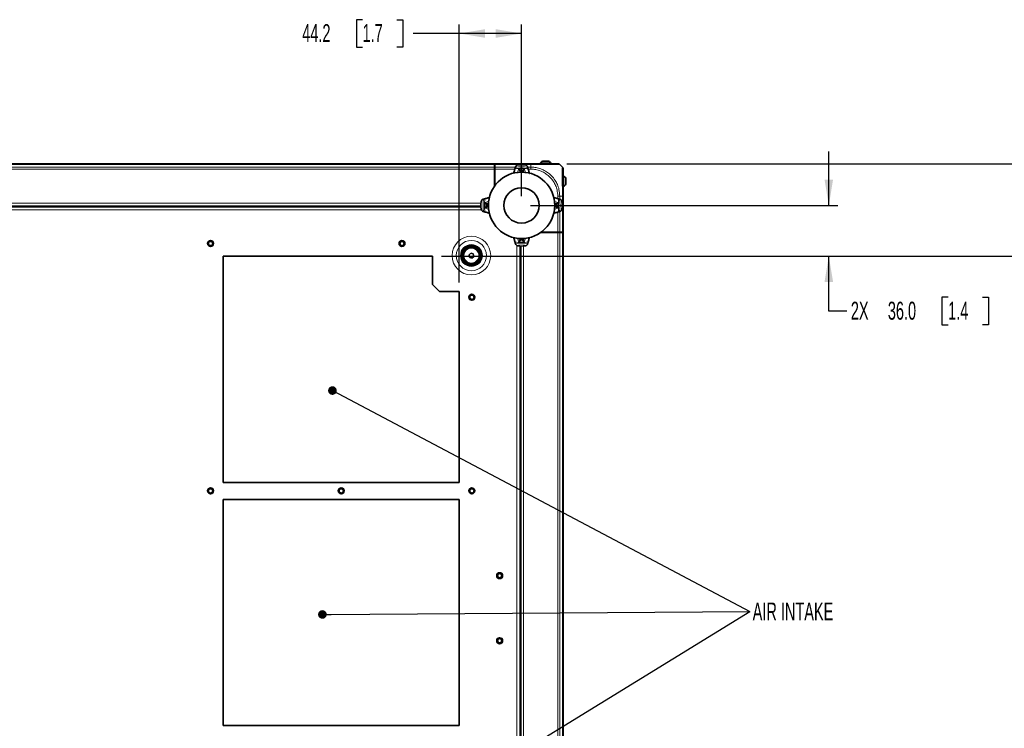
# Model space of a CAD drawing. Header units: millimetres. Extents: x 0 to 1118, y 0 to 864.
# Tile 17 of 172: x 309 to 483, y 114 to 240. Entities that reach past the tile are written whole.
import ezdxf

# ---------------------------------------------------------------- set-up
doc = ezdxf.new("R2010")
doc.units = ezdxf.units.MM
doc.layers.add('ALPHAREV', color=7, linetype='Continuous', lineweight=25)
doc.styles.add('SLDTEXTSTYLE0', font='TXT', dxfattribs={"width": 0.605})
doc.dimstyles.new('SLDDIMSTYLE0', dxfattribs={"dimtxt": 3.175, "dimasz": 4.572, "dimexe": 0, "dimexo": 0.0625, "dimgap": 0.79375, "dimtad": 0, "dimtih": 1, "dimtoh": 1, "dimdec": 1, "dimlfac": 4, "dimrnd": 1e-09, "dimzin": 12, "dimdsep": 46, "dimtxsty": 'SLDTEXTSTYLE0', "dimsah": 1, "dimcen": 0.09, "dimadec": 0, "dimazin": 3, "dimtfac": 1, "dimtofl": 0, "dimtmove": 0, "dimatfit": 3, "dimfxl": 1, "dimfrac": 2, "dimtolj": 1, "dimtzin": 12, "dimarcsym": 0})
doc.dimstyles.new('SLDDIMSTYLE3', dxfattribs={"dimtxt": 3.175, "dimasz": 4.572, "dimexe": 0, "dimexo": 0.0625, "dimgap": 0.79375, "dimtad": 0, "dimtih": 1, "dimtoh": 1, "dimdec": 1, "dimlfac": 4, "dimrnd": 1e-09, "dimzin": 4, "dimdsep": 46, "dimtxsty": 'SLDTEXTSTYLE0', "dimsah": 1, "dimcen": 0.09, "dimadec": 0, "dimazin": 1, "dimtfac": 1, "dimtofl": 0, "dimtmove": 0, "dimatfit": 3, "dimfxl": 1, "dimfrac": 2, "dimtolj": 1, "dimtzin": 12, "dimarcsym": 0})
doc.dimstyles.new('SLDDIMSTYLE5', dxfattribs={"dimtxt": 3.175, "dimasz": 4.572, "dimexe": 0, "dimexo": 0.0625, "dimgap": 0.79375, "dimtad": 0, "dimtih": 1, "dimtoh": 1, "dimdec": 1, "dimlfac": 4, "dimrnd": 1e-09, "dimzin": 4, "dimdsep": 46, "dimtxsty": 'SLDTEXTSTYLE0', "dimsah": 1, "dimcen": 0.09, "dimadec": 0, "dimazin": 1, "dimtfac": 1, "dimtmove": 0, "dimatfit": 0, "dimfxl": 1, "dimfrac": 2, "dimtolj": 1, "dimtzin": 12, "dimarcsym": 0})
doc.dimstyles.new('SLDDIMSTYLE6', dxfattribs={"dimtxt": 0.18, "dimasz": 1.524, "dimexe": 0, "dimexo": 0.0625, "dimgap": 0, "dimtad": 0, "dimtih": 1, "dimtoh": 1, "dimdec": 0, "dimrnd": 1e-09, "dimzin": 0, "dimdsep": 46, "dimtxsty": 'Standard', "dimblk1": 'DOT', "dimblk2": 'DOT', "dimsah": 1, "dimcen": 0.09, "dimadec": 0, "dimazin": 0, "dimtfac": 1.524, "dimtdec": 0, "dimtofl": 0, "dimtmove": 0, "dimatfit": 3, "dimldrblk": 'DOT', "dimfxl": 1, "dimfrac": 2, "dimtolj": 1, "dimtzin": 0, "dimarcsym": 0})

# ---------------------------------------------------------------- blocks, each defined once
blk = doc.blocks.new('_D_19')
at = {"layer": 'ALPHAREV'}
for p, q in [((383.41, 197.93), (498.04, 197.93)), ((496.44, 197.93), (496.44, 138.09)), ((497.65, 137.37), (496.56, 137.37)), ((496.56, 137.37), (496.56, 132.49)), ((506.14, 137.37), (507.23, 137.37)), ((507.23, 137.37), (507.23, 132.49)), ((496.56, 132.49), (497.65, 132.49)), ((507.23, 132.49), (506.14, 132.49)), ((496.44, 71.93), (496.44, 131.77)), ((383.41, 71.93), (498.04, 71.93))]:
    blk.add_line(p, q, dxfattribs=at)
for points in [[(496.44, 197.93), (495.68, 193.36), (497.2, 193.36)], [(496.44, 71.93), (497.2, 76.5), (495.68, 76.5)]]:
    blk.add_solid(points, dxfattribs=at)
at = {"layer": 'ALPHAREV', "char_height": 3.175, "attachment_point": 1, "style": 'SLDTEXTSTYLE0'}
for s, insert in [('504.0', (484.56, 136.59)), ('19.8', (497.65, 136.59))]:
    blk.add_mtext(s, dxfattribs=dict(at, insert=insert))
blk = doc.blocks.new('_D_20')
at = {"layer": 'ALPHAREV'}
for p, q in [((451.99, 206.93), (451.99, 216.45)), ((399.2, 206.93), (453.59, 206.93)), ((383.41, 197.93), (453.59, 197.93)), ((451.99, 188.23), (451.99, 197.93)), ((473.11, 190.67), (472.02, 190.67)), ((472.02, 190.67), (472.02, 185.79)), ((479.18, 190.67), (480.27, 190.67)), ((480.27, 190.67), (480.27, 185.79)), ((455.17, 188.23), (451.99, 188.23)), ((472.02, 185.79), (473.11, 185.79)), ((480.27, 185.79), (479.18, 185.79))]:
    blk.add_line(p, q, dxfattribs=at)
for points in [[(451.99, 206.93), (452.75, 211.5), (451.23, 211.5)], [(451.99, 197.93), (451.23, 193.36), (452.75, 193.36)]]:
    blk.add_solid(points, dxfattribs=at)
at = {"layer": 'ALPHAREV', "char_height": 3.175, "attachment_point": 1, "style": 'SLDTEXTSTYLE0'}
for s, insert in [('2X', (455.89, 189.89)), ('36.0', (462.44, 189.89)), ('1.4', (473.11, 189.89))]:
    blk.add_mtext(s, dxfattribs=dict(at, insert=insert))
blk = doc.blocks.new('_D_21')
at = {"layer": 'ALPHAREV'}
for p, q in [((517.56, 229.78), (516.47, 229.78)), ((516.47, 229.78), (516.47, 224.91)), ((523.63, 229.78), (524.72, 229.78)), ((524.72, 229.78), (524.72, 224.91)), ((499.62, 227.35), (496.44, 227.35)), ((496.44, 227.35), (496.44, 214.3)), ((516.47, 224.91), (517.56, 224.91)), ((524.72, 224.91), (523.63, 224.91)), ((405.62, 214.3), (498.04, 214.3)), ((496.44, 214.3), (496.44, 197.93)), ((383.41, 197.93), (498.04, 197.93))]:
    blk.add_line(p, q, dxfattribs=at)
for points in [[(496.44, 214.3), (495.68, 209.73), (497.2, 209.73)], [(496.44, 197.93), (497.2, 202.5), (495.68, 202.5)]]:
    blk.add_solid(points, dxfattribs=at)
at = {"layer": 'ALPHAREV', "char_height": 3.175, "attachment_point": 1, "style": 'SLDTEXTSTYLE0'}
for s, insert in [('2X', (500.34, 229)), ('65.5', (506.89, 229)), ('2.6', (517.56, 229))]:
    blk.add_mtext(s, dxfattribs=dict(at, insert=insert))
blk = doc.blocks.new('_D_25')
at = {"layer": 'ALPHAREV'}
for p, q in [((369.45, 239.77), (368.36, 239.77)), ((368.36, 239.77), (368.36, 234.9)), ((375.52, 239.77), (376.61, 239.77)), ((376.61, 239.77), (376.61, 234.9)), ((386.56, 193.28), (386.56, 238.93)), ((397.6, 208.53), (397.6, 238.93)), ((386.56, 237.33), (378.43, 237.33)), ((397.6, 237.33), (386.56, 237.33)), ((368.36, 234.9), (369.45, 234.9)), ((376.61, 234.9), (375.52, 234.9))]:
    blk.add_line(p, q, dxfattribs=at)
for points in [[(386.56, 237.33), (391.13, 236.57), (391.13, 238.09)], [(397.6, 237.33), (393.03, 238.09), (393.03, 236.57)]]:
    blk.add_solid(points, dxfattribs=at)
at = {"layer": 'ALPHAREV', "char_height": 3.175, "attachment_point": 1, "style": 'SLDTEXTSTYLE0'}
for s, insert in [('44.2', (358.78, 238.99)), ('1.7', (369.45, 238.99))]:
    blk.add_mtext(s, dxfattribs=dict(at, insert=insert))
blk = doc.blocks.new('SW_NOTE_0_7')
at = {"layer": 'ALPHAREV', "color": 0, "insert": (0.5, 1.58), "char_height": 3.175, "attachment_point": 1, "style": 'SLDTEXTSTYLE0'}
blk.add_mtext('AIR INTAKE', dxfattribs=at)
blk = doc.blocks.new('_Dot')
at = {"color": 0, "linetype": 'ByBlock', "lineweight": -2}
blk.add_line((-0.5, 0), (-1, 0), dxfattribs=at)
at = {"color": 0, "linetype": 'ByBlock', "const_width": 0.5}
blk.add_lwpolyline([(-0.25, 0, 1), (0.25, 0, 1)], format="xyb", close=True, dxfattribs=at)

msp = doc.modelspace()

# ---------------------------------------------------------------- linework, layer by layer
at = {"color": 7, "linetype": 'Continuous', "lineweight": 35}
for p, q in [((402.397, 214.774), (401.342, 214.774)), ((208.885, 214.304), (392.81, 214.304)), ((392.81, 214.304), (392.81, 214.158)), ((392.81, 214.158), (392.81, 213.701)), ((392.81, 213.954), (392.849, 213.954)), ((392.81, 213.701), (392.81, 213.347)), ((392.81, 213.347), (392.81, 210.332)), ((392.845, 213.217), (392.81, 213.217)), ((392.836, 213.554), (392.845, 213.554)), ((392.845, 213.701), (392.853, 214.158)), ((392.845, 213.701), (392.86, 213.701)), ((392.845, 210.381), (392.845, 213.701)), ((392.859, 214.304), (399.222, 214.304)), ((392.86, 213.701), (392.875, 213.701)), ((392.875, 210.422), (392.875, 213.701)), ((392.877, 210.425), (392.877, 213.347)), ((396.258, 212.78), (396.189, 212.63)), ((396.495, 213.653), (396.519, 213.73)), ((398.676, 213.73), (398.699, 213.653)), ((400.932, 214.369), (400.932, 214.274)), ((402.807, 214.369), (400.932, 214.369)), ((402.807, 214.274), (402.807, 214.369)), ((404.369, 214.158), (404.826, 213.701)), ((392.845, 212.467), (392.81, 212.467)), ((392.81, 212.054), (392.845, 212.054)), ((392.81, 211.92), (392.845, 211.92)), ((392.845, 211.822), (392.81, 211.822)), ((392.845, 211.422), (392.81, 211.422)), ((392.81, 211.329), (392.845, 211.329)), ((392.845, 211.179), (392.81, 211.179)), ((405.037, 212.139), (404.942, 212.139)), ((405.037, 210.264), (405.037, 212.139)), ((405.442, 210.674), (405.442, 211.73)), ((404.942, 210.264), (405.037, 210.264)), ((390.797, 208.008), (390.874, 208.031)), ((404.32, 208.031), (404.398, 208.008)), ((404.972, 208.554), (404.972, 202.191)), ((211.28, 206.667), (390.415, 206.667)), ((211.284, 206.804), (390.411, 206.804)), ((390.874, 205.827), (390.797, 205.851)), ((404.398, 205.851), (404.32, 205.827)), ((404.369, 202.207), (401.09, 202.207)), ((401.093, 202.209), (404.015, 202.209)), ((404.369, 202.207), (404.369, 202.192)), ((404.369, 202.192), (404.369, 202.177)), ((404.369, 202.177), (404.826, 202.185)), ((404.015, 202.142), (401, 202.142)), ((404.369, 202.177), (401.049, 202.177)), ((401.847, 202.142), (401.847, 202.177)), ((404.369, 202.142), (404.015, 202.142)), ((404.826, 202.142), (404.369, 202.142)), ((404.972, 202.142), (404.826, 202.142)), ((404.972, 202.142), (404.972, 67.717)), ((396.519, 200.129), (396.495, 200.206)), ((397.335, 199.747), (397.335, 70.112)), ((397.472, 199.743), (397.472, 70.116)), ((398.699, 200.206), (398.676, 200.129)), ((344.81, 197.929), (381.81, 197.929)), ((344.81, 157.929), (344.81, 197.929)), ((381.81, 197.929), (381.81, 192.929)), ((388.299, 198.201), (388.638, 198.494)), ((388.384, 197.762), (388.299, 198.201)), ((388.807, 197.615), (388.384, 197.762)), ((388.638, 198.494), (389.061, 198.347)), ((389.145, 197.908), (388.807, 197.615)), ((389.061, 198.347), (389.145, 197.908)), ((381.81, 192.929), (383.06, 191.679)), ((383.06, 191.679), (386.56, 191.679)), ((386.56, 191.679), (386.56, 157.929)), ((386.56, 157.929), (344.81, 157.929)), ((344.81, 154.929), (386.56, 154.929)), ((344.81, 114.929), (344.81, 154.929)), ((386.56, 154.929), (386.56, 114.929)), ((386.56, 114.929), (344.81, 114.929))]:
    msp.add_line(p, q, dxfattribs=at)
at = {"color": 7, "linetype": 'Continuous', "lineweight": 18}
for p, q in [((208.885, 214.158), (392.81, 214.158)), ((208.885, 213.701), (392.81, 213.701)), ((208.885, 213.347), (392.81, 213.347)), ((392.81, 213.487), (392.845, 213.487)), ((392.845, 213.229), (392.81, 213.229)), ((399.222, 214.158), (392.853, 214.158)), ((392.86, 210.402), (392.86, 213.701)), ((392.875, 213.701), (396.51, 213.701)), ((396.41, 213.347), (392.877, 213.347)), ((396.909, 212.719), (397.109, 213.423)), ((397.278, 212.989), (397.212, 212.756)), ((397.277, 212.973), (397.278, 212.989)), ((397.366, 212.859), (397.277, 212.973)), ((397.442, 213.112), (397.442, 213.103)), ((397.753, 213.103), (397.752, 213.112)), ((397.917, 212.973), (397.828, 212.859)), ((397.978, 212.769), (397.917, 212.989)), ((397.917, 212.989), (397.917, 212.973)), ((398.085, 213.423), (398.278, 212.743)), ((398.685, 213.701), (399.25, 213.701)), ((399.248, 213.347), (398.785, 213.347)), ((399.222, 213.862), (399.222, 214.158)), ((391.103, 207.417), (391.77, 207.606)), ((403.4, 207.613), (404.091, 207.417)), ((404.015, 208.117), (404.015, 208.58)), ((404.369, 208.582), (404.369, 208.017)), ((404.53, 208.554), (404.826, 208.554)), ((404.826, 202.185), (404.826, 208.554)), ((211.201, 206.117), (390.492, 206.117)), ((211.275, 207.304), (390.419, 207.304)), ((211.28, 206.679), (390.414, 206.679)), ((391.778, 206.25), (391.103, 206.441)), ((391.424, 207.085), (391.414, 207.084)), ((391.414, 206.775), (391.424, 206.774)), ((391.76, 207.311), (391.537, 207.249)), ((391.537, 207.249), (391.553, 207.249)), ((391.537, 206.61), (391.773, 206.544)), ((391.553, 206.609), (391.537, 206.61)), ((391.553, 207.249), (391.667, 207.16)), ((391.667, 206.698), (391.553, 206.609)), ((404.091, 206.441), (403.404, 206.246)), ((403.657, 207.249), (403.415, 207.317)), ((403.454, 206.553), (403.657, 206.61)), ((403.527, 207.16), (403.641, 207.249)), ((403.641, 206.609), (403.527, 206.698)), ((403.641, 207.249), (403.657, 207.249)), ((403.657, 206.61), (403.641, 206.609)), ((403.78, 207.084), (403.771, 207.085)), ((403.771, 206.774), (403.78, 206.775)), ((404.015, 202.209), (404.015, 205.742)), ((404.369, 205.842), (404.369, 202.207)), ((404.369, 202.192), (401.07, 202.192)), ((397.109, 200.435), (396.91, 201.137)), ((397.21, 201.111), (397.278, 200.869)), ((397.277, 200.885), (397.366, 200.999)), ((397.278, 200.869), (397.277, 200.885)), ((397.442, 200.756), (397.442, 200.746)), ((397.752, 200.746), (397.753, 200.756)), ((397.828, 200.999), (397.917, 200.885)), ((397.917, 200.869), (397.978, 201.088)), ((397.917, 200.885), (397.917, 200.869)), ((398.284, 201.136), (398.085, 200.435)), ((404.015, 202.142), (404.015, 67.717)), ((404.369, 202.142), (404.369, 67.717)), ((404.826, 202.142), (404.826, 67.717)), ((396.785, 199.825), (396.785, 70.034)), ((397.347, 199.746), (397.347, 70.112)), ((397.972, 199.752), (397.972, 70.107))]:
    msp.add_line(p, q, dxfattribs=at)
at = {"color": 7, "linetype": 'Continuous', "lineweight": 35}
for centre, radius in [((397.597, 206.929), 5.874), ((397.597, 206.929), 3.125), ((342.56, 200.179), 0.522), ((342.56, 200.179), 0.375), ((376.435, 200.179), 0.522), ((376.435, 200.179), 0.375), ((388.722, 198.054), 1.75), ((388.722, 198.054), 1.688), ((388.722, 198.054), 1.575), ((388.722, 198.054), 1.5), ((388.81, 190.679), 0.522), ((388.81, 190.679), 0.375), ((342.56, 156.429), 0.522), ((365.685, 156.429), 0.522), ((388.81, 156.429), 0.522), ((342.56, 156.429), 0.375), ((365.685, 156.429), 0.375), ((388.81, 156.429), 0.375), ((393.722, 141.429), 0.522), ((393.722, 141.429), 0.375), ((393.722, 129.929), 0.522), ((393.722, 129.929), 0.375)]:
    msp.add_circle(centre, radius, dxfattribs=at)
at = {"color": 7, "linetype": 'Continuous', "lineweight": 18}
for centre, radius in [((342.56, 200.179), 0.523), ((376.435, 200.179), 0.523), ((388.722, 198.054), 3.417), ((388.722, 198.054), 2.677), ((388.722, 198.054), 1.937), ((388.722, 198.054), 1.318), ((388.81, 190.679), 0.523), ((342.56, 156.429), 0.523), ((365.685, 156.429), 0.523), ((388.81, 156.429), 0.523), ((393.722, 141.429), 0.523), ((393.722, 129.929), 0.523)]:
    msp.add_circle(centre, radius, dxfattribs=at)
at = {"color": 7, "linetype": 'Continuous', "lineweight": 35}
for centre, radius, start, end in [((401.87, 213.831), 1.081, 119.2162, 150.11785), ((401.87, 213.831), 1.081, 29.88215, 60.7838), ((397.597, 206.929), 7.188, 85.00502, 94.99498), ((397.597, 206.929), 6.175, 88.55701, 91.44299), ((404.499, 211.202), 1.081, 29.2162, 60.11785), ((404.499, 211.202), 1.081, 299.88215, 330.7838), ((397.597, 206.929), 7.188, 175.00502, 184.99498), ((397.597, 206.929), 7.188, 355.00502, 4.99498), ((397.597, 206.929), 6.175, 178.55701, 181.44299), ((403.596, 207.08), 0.175, 1.50051, 74.94248), ((397.597, 206.929), 6.175, 358.55701, 1.44299), ((397.748, 200.931), 0.175, 271.50051, 344.94248), ((397.597, 206.929), 7.188, 265.00502, 274.99498)]:
    msp.add_arc(centre, radius, start, end, dxfattribs=at)
at = {"color": 7, "linetype": 'Continuous', "lineweight": 18}
for centre, radius, start, end in [((397.597, 206.929), 6.575, 79.71717, 100.28283), ((397.597, 206.929), 6.813, 80.69004, 99.30996), ((397.597, 206.929), 6.512, 85.70367, 94.29633), ((397.446, 212.928), 0.175, 91.50051, 164.94248), ((397.442, 212.941), 0.171, 89.91316, 163.6033), ((397.535, 212.814), 0.175, 90.66351, 164.94145), ((397.597, 206.929), 6.06, 89.39504, 90.60496), ((397.659, 212.814), 0.175, 15.05855, 89.33649), ((397.752, 212.941), 0.171, 16.3967, 90.08684), ((397.748, 212.928), 0.175, 15.05752, 88.49949), ((397.597, 206.929), 6.813, 170.69004, 189.30996), ((397.597, 206.929), 6.575, 169.71717, 190.28283), ((397.597, 206.929), 6.512, 175.70367, 184.29633), ((397.597, 206.929), 6.575, 349.71717, 10.28283), ((397.597, 206.929), 6.512, 355.70367, 4.29633), ((397.597, 206.929), 6.813, 350.69004, 9.30996), ((391.586, 207.084), 0.171, 106.3967, 180.08684), ((391.586, 206.774), 0.171, 179.91316, 253.6033), ((391.599, 207.08), 0.175, 105.05752, 178.49949), ((391.599, 206.778), 0.175, 181.50051, 254.94248), ((391.713, 206.991), 0.175, 105.05855, 179.33649), ((397.597, 206.929), 6.06, 179.39504, 180.60496), ((391.713, 206.867), 0.175, 180.66351, 254.94145), ((403.482, 206.991), 0.175, 0.66351, 74.94145), ((403.482, 206.867), 0.175, 285.05855, 359.33649), ((403.596, 206.778), 0.175, 285.05752, 358.49949), ((403.609, 207.084), 0.171, 359.91316, 73.6033), ((397.597, 206.929), 6.06, 359.39504, 0.60496), ((403.609, 206.774), 0.171, 286.3967, 0.08684), ((397.597, 206.929), 6.575, 259.71717, 280.28283), ((397.446, 200.931), 0.175, 195.05752, 268.49949), ((397.442, 200.918), 0.171, 196.3967, 270.08684), ((397.535, 201.045), 0.175, 195.05855, 269.33649), ((397.597, 206.929), 6.175, 268.55701, 271.44299), ((397.597, 206.929), 6.06, 269.39504, 270.60496), ((397.659, 201.045), 0.175, 270.66351, 344.94145), ((397.752, 200.918), 0.171, 269.91316, 343.6033), ((397.597, 206.929), 6.813, 260.69004, 279.30996), ((397.597, 206.929), 6.512, 265.70367, 274.29633)]:
    msp.add_arc(centre, radius, start, end, dxfattribs=at)
at = {"color": 7, "linetype": 'Continuous', "lineweight": 35}
for centre, major_axis, start_param, end_param in [((392.859, 213.804), (0, 0.5), 0, 0.7853982), ((392.868, 213.347), (0, 0.5), 4.712389, 5.4977871), ((404.015, 202.2), (0.5, 0), 0.7853982, 1.5707963), ((404.472, 202.191), (0.5, 0), 5.4977871, 6.2831853)]:
    msp.add_ellipse(centre, major_axis=major_axis, ratio=0.0174551, start_param=start_param, end_param=end_param, dxfattribs=at)
for points, knots in [([(396.258, 212.78), (396.28, 212.864), (396.336, 213.07), (396.391, 213.276), (396.424, 213.399)], [0, 0, 0, 0, 0.4060816, 1, 1, 1, 1]), ([(396.424, 213.399), (396.439, 213.455), (396.465, 213.553), (396.486, 213.623), (396.495, 213.653)], [0, 0, 0, 0, 0.5768574, 1, 1, 1, 1]), ([(396.971, 214.089), (396.93, 214.083), (396.847, 214.069), (396.724, 214.009), (396.59, 213.898), (396.546, 213.795), (396.519, 213.73)], [0, 0, 0, 0, 0.1616543, 0.3221635, 0.5706653, 1, 1, 1, 1]), ([(398.676, 213.73), (398.646, 213.799), (398.602, 213.9), (398.467, 214.011), (398.351, 214.069), (398.264, 214.083), (398.223, 214.089)], [0, 0, 0, 0, 0.4557364, 0.6638276, 0.8405464, 1, 1, 1, 1]), ([(398.699, 213.653), (398.711, 213.612), (398.733, 213.54), (398.759, 213.442), (398.771, 213.399)], [0, 0, 0, 0, 0.5588157, 1, 1, 1, 1]), ([(398.771, 213.399), (398.78, 213.364), (398.813, 213.242), (398.868, 213.035), (398.914, 212.864), (398.937, 212.78)], [0, 0, 0, 0, 0.168844, 0.5946967, 1, 1, 1, 1]), ([(399.047, 212.583), (399.037, 212.592), (398.987, 212.638), (398.957, 212.712), (398.939, 212.771), (398.937, 212.78)], [0, 0, 0, 0, 0.1721028, 0.8786415, 1, 1, 1, 1]), ([(399.222, 214.304), (399.619, 214.304), (400.3, 214.304), (401.209, 214.304), (401.954, 214.304), (402.605, 214.304), (403.145, 214.304), (403.566, 214.304), (403.857, 214.304), (403.997, 214.304), (404.01, 214.304), (404.015, 214.304)], [0, 0, 0, 0, 0.1584128, 0.2711139, 0.3838354, 0.4991898, 0.6083334, 0.7174776, 0.826751, 0.9360043, 1, 1, 1, 1]), ([(404.972, 213.347), (404.972, 213.337), (404.972, 213.316), (404.972, 213.148), (404.972, 212.856), (404.972, 212.442), (404.972, 211.928), (404.972, 211.324), (404.972, 210.62), (404.972, 209.855), (404.972, 209.156), (404.972, 208.719), (404.972, 208.554)], [0, 0, 0, 0, 0.09291466, 0.18581515, 0.29447761, 0.40316207, 0.50020129, 0.60862537, 0.71704406, 0.82556878, 0.93408084, 1, 1, 1, 1]), ([(390.797, 208.008), (390.727, 207.978), (390.626, 207.934), (390.516, 207.799), (390.458, 207.683), (390.444, 207.596), (390.437, 207.555)], [0, 0, 0, 0, 0.4557364, 0.6638276, 0.8405464, 1, 1, 1, 1]), ([(390.874, 208.031), (390.914, 208.043), (390.986, 208.065), (391.084, 208.091), (391.128, 208.103)], [0, 0, 0, 0, 0.5588157, 1, 1, 1, 1]), ([(391.128, 208.103), (391.163, 208.112), (391.285, 208.145), (391.491, 208.2), (391.663, 208.246), (391.747, 208.269)], [0, 0, 0, 0, 0.168844, 0.5946967, 1, 1, 1, 1]), ([(391.95, 208.386), (391.939, 208.374), (391.891, 208.321), (391.815, 208.289), (391.755, 208.271), (391.747, 208.269)], [0, 0, 0, 0, 0.20547, 0.8835327, 1, 1, 1, 1]), ([(403.448, 208.269), (403.393, 208.286), (403.318, 208.31), (403.263, 208.368), (403.248, 208.384)], [0, 0, 0, 0, 0.72459146, 1, 1, 1, 1]), ([(403.448, 208.269), (403.532, 208.246), (403.738, 208.191), (403.944, 208.136), (404.067, 208.103)], [0, 0, 0, 0, 0.4060816, 1, 1, 1, 1]), ([(404.067, 208.103), (404.123, 208.088), (404.221, 208.061), (404.291, 208.04), (404.32, 208.031)], [0, 0, 0, 0, 0.5768574, 1, 1, 1, 1]), ([(404.757, 207.555), (404.751, 207.597), (404.737, 207.68), (404.677, 207.802), (404.566, 207.936), (404.463, 207.98), (404.398, 208.008)], [0, 0, 0, 0, 0.1616543, 0.3221635, 0.5706653, 1, 1, 1, 1]), ([(390.437, 206.303), (390.444, 206.262), (390.457, 206.179), (390.517, 206.056), (390.629, 205.922), (390.732, 205.878), (390.797, 205.851)], [0, 0, 0, 0, 0.1616543, 0.3221635, 0.5706653, 1, 1, 1, 1]), ([(391.128, 205.756), (391.071, 205.771), (390.973, 205.798), (390.903, 205.818), (390.874, 205.827)], [0, 0, 0, 0, 0.5768574, 1, 1, 1, 1]), ([(391.747, 205.59), (391.663, 205.612), (391.456, 205.668), (391.25, 205.723), (391.128, 205.756)], [0, 0, 0, 0, 0.4060816, 1, 1, 1, 1]), ([(404.067, 205.756), (404.032, 205.746), (403.909, 205.713), (403.703, 205.658), (403.531, 205.612), (403.448, 205.59)], [0, 0, 0, 0, 0.168844, 0.5946967, 1, 1, 1, 1]), ([(404.32, 205.827), (404.28, 205.815), (404.208, 205.794), (404.11, 205.767), (404.067, 205.756)], [0, 0, 0, 0, 0.5588157, 1, 1, 1, 1]), ([(404.398, 205.851), (404.467, 205.88), (404.568, 205.924), (404.678, 206.06), (404.737, 206.176), (404.751, 206.262), (404.757, 206.303)], [0, 0, 0, 0, 0.45573641, 0.66382755, 0.84054644, 1, 1, 1, 1]), ([(391.747, 205.59), (391.801, 205.572), (391.879, 205.547), (391.936, 205.486), (391.953, 205.467)], [0, 0, 0, 0, 0.6953589, 1, 1, 1, 1]), ([(403.255, 205.483), (403.263, 205.492), (403.308, 205.54), (403.38, 205.57), (403.439, 205.587), (403.448, 205.59)], [0, 0, 0, 0, 0.1527347, 0.8758024, 1, 1, 1, 1]), ([(396.169, 201.255), (396.171, 201.252), (396.213, 201.212), (396.238, 201.147), (396.255, 201.087), (396.258, 201.079)], [0, 0, 0, 0, 0.049925, 0.8607319, 1, 1, 1, 1]), ([(396.424, 200.46), (396.414, 200.495), (396.381, 200.617), (396.326, 200.823), (396.28, 200.995), (396.258, 201.079)], [0, 0, 0, 0, 0.168844, 0.5946967, 1, 1, 1, 1]), ([(396.495, 200.206), (396.483, 200.246), (396.462, 200.318), (396.435, 200.416), (396.424, 200.46)], [0, 0, 0, 0, 0.5588157, 1, 1, 1, 1]), ([(398.771, 200.46), (398.756, 200.403), (398.729, 200.305), (398.708, 200.236), (398.699, 200.206)], [0, 0, 0, 0, 0.5768574, 1, 1, 1, 1]), ([(398.937, 201.079), (398.914, 200.995), (398.859, 200.788), (398.804, 200.582), (398.771, 200.46)], [0, 0, 0, 0, 0.4060816, 1, 1, 1, 1]), ([(398.937, 201.079), (398.953, 201.134), (398.972, 201.198), (399.02, 201.246), (399.027, 201.252)], [0, 0, 0, 0, 0.8541094, 1, 1, 1, 1]), ([(396.519, 200.129), (396.548, 200.059), (396.592, 199.958), (396.728, 199.848), (396.844, 199.79), (396.93, 199.776), (396.971, 199.769)], [0, 0, 0, 0, 0.4557364, 0.6638276, 0.8405464, 1, 1, 1, 1]), ([(398.223, 199.769), (398.265, 199.776), (398.348, 199.789), (398.47, 199.849), (398.604, 199.961), (398.648, 200.064), (398.676, 200.129)], [0, 0, 0, 0, 0.1616543, 0.3221635, 0.5706653, 1, 1, 1, 1])]:
    msp.add_open_spline(points, degree=3, knots=knots, dxfattribs=at)
at = {"color": 7, "linetype": 'Continuous', "lineweight": 18}
for points, knots in [([(397.278, 212.989), (397.278, 212.995), (397.277, 213.003), (397.271, 213.031), (397.258, 213.075), (397.23, 213.153), (397.189, 213.253), (397.147, 213.345), (397.119, 213.403), (397.11, 213.423), (397.109, 213.423)], [0, 0, 0, 0, 0.1003072, 0.1326048, 0.2713466, 0.4289298, 0.6263467, 0.8717244, 0.9960691, 1, 1, 1, 1]), ([(397.109, 213.423), (397.11, 213.423), (397.129, 213.41), (397.183, 213.373), (397.265, 213.311), (397.346, 213.242), (397.403, 213.184), (397.43, 213.149), (397.442, 213.126), (397.442, 213.118), (397.442, 213.112)], [0, 0, 0, 0, 0.0039112, 0.1276867, 0.3729062, 0.5709559, 0.7291389, 0.8679562, 0.9014985, 1, 1, 1, 1]), ([(397.35, 212.773), (397.351, 212.777), (397.359, 212.808), (397.366, 212.844), (397.366, 212.854), (397.366, 212.859)], [0, 0, 0, 0, 0.07823286, 0.53903086, 1, 1, 1, 1]), ([(397.442, 213.103), (397.445, 213.099), (397.461, 213.079), (397.492, 213.041), (397.519, 213.007), (397.533, 212.989)], [0, 0, 0, 0, 0.1058103, 0.5290515, 1, 1, 1, 1]), ([(397.533, 212.989), (397.533, 212.981), (397.533, 212.966), (397.525, 212.905), (397.517, 212.848), (397.514, 212.834)], [0, 0, 0, 0, 0.4265069, 0.8515091, 1, 1, 1, 1]), ([(397.661, 212.989), (397.664, 212.993), (397.681, 213.013), (397.711, 213.051), (397.738, 213.085), (397.753, 213.103)], [0, 0, 0, 0, 0.1058103, 0.5290515, 1, 1, 1, 1]), ([(397.686, 212.795), (397.685, 212.798), (397.677, 212.851), (397.667, 212.922), (397.66, 212.979), (397.661, 212.987), (397.661, 212.989)], [0, 0, 0, 0, 0.02509063, 0.41762458, 0.80094791, 1, 1, 1, 1]), ([(397.752, 213.112), (397.752, 213.118), (397.752, 213.126), (397.765, 213.149), (397.792, 213.184), (397.849, 213.242), (397.929, 213.311), (398.011, 213.373), (398.066, 213.41), (398.085, 213.423), (398.085, 213.423)], [0, 0, 0, 0, 0.0985015, 0.1320438, 0.2708611, 0.4290441, 0.6270938, 0.8723133, 0.9960888, 1, 1, 1, 1]), ([(397.828, 212.859), (397.828, 212.858), (397.827, 212.852), (397.831, 212.828), (397.84, 212.792), (397.842, 212.781)], [0, 0, 0, 0, 0.2649396, 0.7758225, 1, 1, 1, 1]), ([(398.085, 213.423), (398.085, 213.423), (398.075, 213.403), (398.047, 213.345), (398.005, 213.253), (397.965, 213.153), (397.936, 213.075), (397.923, 213.031), (397.917, 213.003), (397.917, 212.995), (397.917, 212.989)], [0, 0, 0, 0, 0.0039309, 0.1282756, 0.3736533, 0.5710702, 0.7286534, 0.8673952, 0.8996928, 1, 1, 1, 1]), ([(404.368, 214.158), (404.363, 214.158), (404.349, 214.158), (404.205, 214.154), (403.9, 214.146), (403.452, 214.14), (402.871, 214.139), (402.169, 214.142), (401.366, 214.148), (400.386, 214.156), (399.65, 214.157), (399.222, 214.158)], [0, 0, 0, 0, 0.0638809, 0.1715817, 0.2825247, 0.3900468, 0.5008149, 0.6162125, 0.7271686, 0.8416822, 1, 1, 1, 1]), ([(399.25, 213.701), (399.249, 213.714), (399.247, 213.758), (399.24, 213.81), (399.229, 213.85), (399.224, 213.859), (399.222, 213.861), (399.222, 213.862)], [0, 0, 0, 0, 0.2452024, 0.8175352, 0.9606824, 0.9921507, 1, 1, 1, 1]), ([(404.015, 208.58), (403.989, 208.948), (403.943, 209.586), (403.641, 210.449), (403.227, 211.223), (402.67, 211.91), (401.995, 212.479), (401.29, 212.897), (400.523, 213.187), (399.832, 213.327), (399.404, 213.342), (399.248, 213.347)], [0, 0, 0, 0, 0.1476521, 0.2562048, 0.3647764, 0.4995885, 0.6089422, 0.7182918, 0.8277419, 0.9371756, 1, 1, 1, 1]), ([(399.25, 213.701), (399.418, 213.695), (399.874, 213.679), (400.618, 213.534), (401.44, 213.229), (402.206, 212.783), (402.933, 212.172), (403.531, 211.432), (403.973, 210.598), (404.293, 209.668), (404.341, 208.978), (404.369, 208.582)], [0, 0, 0, 0, 0.0627052, 0.17058, 0.281665, 0.3894284, 0.5004168, 0.6352696, 0.7422845, 0.8524245, 1, 1, 1, 1]), ([(404.826, 208.554), (404.826, 208.731), (404.826, 209.197), (404.822, 209.949), (404.816, 210.771), (404.81, 211.536), (404.807, 212.187), (404.808, 212.74), (404.813, 213.183), (404.82, 213.49), (404.825, 213.668), (404.826, 213.69), (404.826, 213.701)], [0, 0, 0, 0, 0.0657965, 0.1727607, 0.2828934, 0.389757, 0.4997969, 0.5968708, 0.7039461, 0.8142113, 0.9061257, 1, 1, 1, 1]), ([(391.103, 207.417), (391.104, 207.417), (391.123, 207.407), (391.181, 207.379), (391.274, 207.337), (391.373, 207.297), (391.451, 207.269), (391.496, 207.255), (391.524, 207.249), (391.531, 207.249), (391.537, 207.249)], [0, 0, 0, 0, 0.0039309, 0.1282756, 0.3736533, 0.5710702, 0.7286534, 0.8673952, 0.8996928, 1, 1, 1, 1]), ([(391.414, 207.084), (391.408, 207.084), (391.401, 207.084), (391.377, 207.097), (391.342, 207.124), (391.285, 207.181), (391.215, 207.261), (391.153, 207.343), (391.116, 207.398), (391.104, 207.417), (391.103, 207.417)], [0, 0, 0, 0, 0.0985015, 0.1320438, 0.2708611, 0.4290441, 0.6270938, 0.8723133, 0.9960888, 1, 1, 1, 1]), ([(403.657, 207.249), (403.663, 207.249), (403.671, 207.249), (403.699, 207.255), (403.743, 207.269), (403.821, 207.297), (403.921, 207.337), (404.013, 207.379), (404.071, 207.407), (404.091, 207.417), (404.091, 207.417)], [0, 0, 0, 0, 0.1003072, 0.1326048, 0.2713466, 0.4289298, 0.6263467, 0.8717244, 0.9960691, 1, 1, 1, 1]), ([(404.091, 207.417), (404.091, 207.417), (404.078, 207.398), (404.041, 207.343), (403.979, 207.261), (403.91, 207.181), (403.852, 207.124), (403.817, 207.097), (403.794, 207.084), (403.786, 207.084), (403.78, 207.084)], [0, 0, 0, 0, 0.0039112, 0.1276867, 0.3729062, 0.5709559, 0.7291389, 0.8679562, 0.9014985, 1, 1, 1, 1]), ([(404.529, 208.554), (404.527, 208.556), (404.512, 208.565), (404.457, 208.575), (404.406, 208.579), (404.369, 208.582)], [0, 0, 0, 0, 0.05123887, 0.3045526, 1, 1, 1, 1]), ([(391.103, 206.441), (391.104, 206.442), (391.116, 206.461), (391.153, 206.515), (391.215, 206.597), (391.285, 206.678), (391.342, 206.735), (391.377, 206.762), (391.401, 206.774), (391.408, 206.774), (391.414, 206.775)], [0, 0, 0, 0, 0.0039112, 0.1276867, 0.3729062, 0.5709559, 0.7291389, 0.8679562, 0.9014985, 1, 1, 1, 1]), ([(391.537, 206.61), (391.531, 206.61), (391.524, 206.609), (391.496, 206.603), (391.451, 206.59), (391.373, 206.562), (391.274, 206.521), (391.181, 206.479), (391.123, 206.451), (391.104, 206.442), (391.103, 206.441)], [0, 0, 0, 0, 0.1003072, 0.1326048, 0.2713466, 0.4289298, 0.6263467, 0.8717244, 0.9960691, 1, 1, 1, 1]), ([(391.537, 206.993), (391.533, 206.996), (391.513, 207.013), (391.475, 207.043), (391.441, 207.07), (391.424, 207.085)], [0, 0, 0, 0, 0.1058103, 0.5290515, 1, 1, 1, 1]), ([(391.424, 206.774), (391.428, 206.777), (391.448, 206.793), (391.485, 206.824), (391.52, 206.851), (391.537, 206.865)], [0, 0, 0, 0, 0.1058103, 0.5290515, 1, 1, 1, 1]), ([(391.765, 207.023), (391.75, 207.021), (391.685, 207.011), (391.604, 206.999), (391.547, 206.992), (391.54, 206.993), (391.537, 206.993)], [0, 0, 0, 0, 0.10461325, 0.46512849, 0.81718443, 1, 1, 1, 1]), ([(391.537, 206.865), (391.545, 206.865), (391.559, 206.865), (391.642, 206.854), (391.726, 206.841), (391.768, 206.835)], [0, 0, 0, 0, 0.3369873, 0.6727859, 1, 1, 1, 1]), ([(391.667, 207.16), (391.669, 207.16), (391.674, 207.159), (391.703, 207.164), (391.745, 207.174), (391.762, 207.178)], [0, 0, 0, 0, 0.2360083, 0.6911031, 1, 1, 1, 1]), ([(391.771, 206.678), (391.76, 206.681), (391.723, 206.69), (391.682, 206.698), (391.672, 206.698), (391.667, 206.698)], [0, 0, 0, 0, 0.1616411, 0.5807427, 1, 1, 1, 1]), ([(403.422, 207.181), (403.433, 207.178), (403.471, 207.169), (403.513, 207.16), (403.522, 207.16), (403.527, 207.16)], [0, 0, 0, 0, 0.1698863, 0.5848661, 1, 1, 1, 1]), ([(403.657, 206.993), (403.65, 206.993), (403.635, 206.993), (403.553, 207.004), (403.47, 207.017), (403.43, 207.023)], [0, 0, 0, 0, 0.3402847, 0.6793689, 1, 1, 1, 1]), ([(403.439, 206.837), (403.451, 206.839), (403.512, 206.848), (403.59, 206.86), (403.647, 206.866), (403.654, 206.866), (403.657, 206.865)], [0, 0, 0, 0, 0.08283751, 0.45212046, 0.81273837, 1, 1, 1, 1]), ([(403.527, 206.698), (403.526, 206.698), (403.52, 206.699), (403.495, 206.695), (403.459, 206.686), (403.447, 206.684)], [0, 0, 0, 0, 0.2609427, 0.7641184, 1, 1, 1, 1]), ([(403.771, 207.085), (403.767, 207.082), (403.747, 207.065), (403.709, 207.035), (403.675, 207.008), (403.657, 206.993)], [0, 0, 0, 0, 0.1058103, 0.5290515, 1, 1, 1, 1]), ([(403.657, 206.865), (403.661, 206.862), (403.681, 206.846), (403.719, 206.815), (403.753, 206.788), (403.771, 206.774)], [0, 0, 0, 0, 0.10581029, 0.52905147, 1, 1, 1, 1]), ([(404.091, 206.441), (404.091, 206.442), (404.071, 206.451), (404.013, 206.479), (403.921, 206.521), (403.821, 206.562), (403.743, 206.59), (403.699, 206.603), (403.671, 206.609), (403.663, 206.61), (403.657, 206.61)], [0, 0, 0, 0, 0.0039309, 0.1282756, 0.3736533, 0.5710702, 0.7286534, 0.8673952, 0.8996928, 1, 1, 1, 1]), ([(403.78, 206.775), (403.786, 206.774), (403.794, 206.774), (403.817, 206.762), (403.852, 206.735), (403.91, 206.678), (403.979, 206.597), (404.041, 206.515), (404.078, 206.461), (404.091, 206.442), (404.091, 206.441)], [0, 0, 0, 0, 0.0985015, 0.1320438, 0.2708611, 0.4290441, 0.6270938, 0.8723133, 0.9960888, 1, 1, 1, 1]), ([(397.109, 200.435), (397.11, 200.436), (397.119, 200.455), (397.147, 200.513), (397.189, 200.606), (397.23, 200.705), (397.258, 200.783), (397.271, 200.828), (397.277, 200.856), (397.278, 200.864), (397.278, 200.869)], [0, 0, 0, 0, 0.0039309, 0.1282756, 0.3736533, 0.5710702, 0.7286534, 0.8673952, 0.8996928, 1, 1, 1, 1]), ([(397.442, 200.746), (397.442, 200.741), (397.442, 200.733), (397.43, 200.709), (397.403, 200.674), (397.346, 200.617), (397.265, 200.547), (397.183, 200.485), (397.129, 200.448), (397.11, 200.436), (397.109, 200.435)], [0, 0, 0, 0, 0.0985015, 0.1320438, 0.2708611, 0.4290441, 0.6270938, 0.8723133, 0.9960888, 1, 1, 1, 1]), ([(397.366, 200.999), (397.366, 201.001), (397.367, 201.006), (397.362, 201.036), (397.352, 201.08), (397.347, 201.099)], [0, 0, 0, 0, 0.2296336, 0.672436, 1, 1, 1, 1]), ([(397.533, 200.87), (397.53, 200.865), (397.514, 200.845), (397.483, 200.807), (397.456, 200.774), (397.442, 200.756)], [0, 0, 0, 0, 0.1058103, 0.5290515, 1, 1, 1, 1]), ([(397.505, 201.085), (397.507, 201.074), (397.516, 201.014), (397.527, 200.936), (397.534, 200.879), (397.533, 200.872), (397.533, 200.87)], [0, 0, 0, 0, 0.0770082, 0.4486382, 0.8115482, 1, 1, 1, 1]), ([(397.661, 200.87), (397.661, 200.877), (397.661, 200.891), (397.671, 200.966), (397.682, 201.038), (397.687, 201.068)], [0, 0, 0, 0, 0.3694006, 0.737498, 1, 1, 1, 1]), ([(397.753, 200.756), (397.749, 200.76), (397.733, 200.78), (397.703, 200.818), (397.676, 200.852), (397.661, 200.87)], [0, 0, 0, 0, 0.1058103, 0.5290515, 1, 1, 1, 1]), ([(398.085, 200.435), (398.085, 200.436), (398.066, 200.448), (398.011, 200.485), (397.929, 200.547), (397.849, 200.617), (397.792, 200.674), (397.765, 200.709), (397.752, 200.733), (397.752, 200.741), (397.752, 200.746)], [0, 0, 0, 0, 0.0039112, 0.1276867, 0.3729062, 0.5709559, 0.7291389, 0.8679562, 0.9014985, 1, 1, 1, 1]), ([(397.84, 201.066), (397.836, 201.048), (397.828, 201.011), (397.828, 201.003), (397.828, 200.999)], [0, 0, 0, 0, 0.4655729, 1, 1, 1, 1]), ([(397.917, 200.869), (397.917, 200.864), (397.917, 200.856), (397.923, 200.828), (397.936, 200.783), (397.965, 200.705), (398.005, 200.606), (398.047, 200.513), (398.075, 200.455), (398.085, 200.436), (398.085, 200.435)], [0, 0, 0, 0, 0.1003072, 0.1326048, 0.2713466, 0.4289298, 0.6263467, 0.8717244, 0.9960691, 1, 1, 1, 1])]:
    msp.add_open_spline(points, degree=3, knots=knots, dxfattribs=at)
for points in [[(399.222, 214.158), (399.222, 214.18), (399.222, 214.223), (399.222, 214.269), (399.222, 214.299), (399.222, 214.302), (399.222, 214.304)], [(399.25, 213.701), (399.25, 213.676), (399.25, 213.627), (399.249, 213.54), (399.248, 213.445), (399.248, 213.38), (399.248, 213.347)], [(404.369, 208.582), (404.344, 208.582), (404.295, 208.582), (404.208, 208.581), (404.113, 208.58), (404.048, 208.58), (404.015, 208.58)], [(404.826, 208.554), (404.848, 208.554), (404.891, 208.554), (404.937, 208.554), (404.967, 208.554), (404.97, 208.554), (404.972, 208.554)]]:
    msp.add_open_spline(points, degree=3, dxfattribs=at)
at = {"color": 7, "linetype": 'Continuous', "lineweight": 35}
for points in [[(404.369, 214.158), (404.344, 214.18), (404.295, 214.223), (404.207, 214.269), (404.113, 214.299), (404.048, 214.302), (404.015, 214.304)], [(404.826, 213.701), (404.848, 213.676), (404.891, 213.627), (404.937, 213.54), (404.967, 213.445), (404.97, 213.38), (404.972, 213.347)]]:
    msp.add_open_spline(points, degree=3, dxfattribs=at)

# ---------------------------------------------------------------- block references
at = {"layer": 'ALPHAREV'}
msp.add_blockref('SW_NOTE_0_7', (438.015, 135.108), dxfattribs=at)

# ---------------------------------------------------------------- dimensions: what is measured, and where the dimension line sits
dim = msp.add_linear_dim(base=(397.597210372, 237.332877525), p1=(386.559710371, 191.679255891), p2=(397.597210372, 206.929255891), dimstyle='SLDDIMSTYLE0', dxfattribs=at)
dim.commit()
dim.dimension.update_dxf_attribs({"geometry": '_D_25', "text_midpoint": (368.242007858, 237.332877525), "dimtype": 160})
for base, p1, dimstyle, picture, middle in [((496.442, 197.929), (404.015, 214.304), 'SLDDIMSTYLE0', '_D_21', (496.442, 227.347)), ((451.992, 197.929), (397.597, 206.929), 'SLDDIMSTYLE5', '_D_20', (451.992, 188.23))]:
    dim = msp.add_linear_dim(base=base, p1=p1, p2=(381.81, 197.929), angle=90, text='2X <>', dimstyle=dimstyle, dxfattribs=at)
    dim.commit()
    dim.dimension.update_dxf_attribs({"geometry": picture, "text_midpoint": middle, "dimtype": 160})
dim = msp.add_linear_dim(base=(496.442, 71.929), p1=(381.81, 197.929), p2=(381.81, 71.929), angle=90, dimstyle='SLDDIMSTYLE3', dxfattribs=at)
dim.commit()
dim.dimension.update_dxf_attribs({"geometry": '_D_19', "text_midpoint": (496.442, 134.929), "dimtype": 160})

# ---------------------------------------------------------------- leaders
for points in [[(364.122, 174.178), (438.015, 135.108)], [(362.348, 134.573), (438.015, 135.108)], [(363.927, 89.672), (438.015, 135.108)]]:
    msp.add_leader(points, dimstyle='SLDDIMSTYLE6', dxfattribs=at)

doc.saveas('drawing.dxf')
